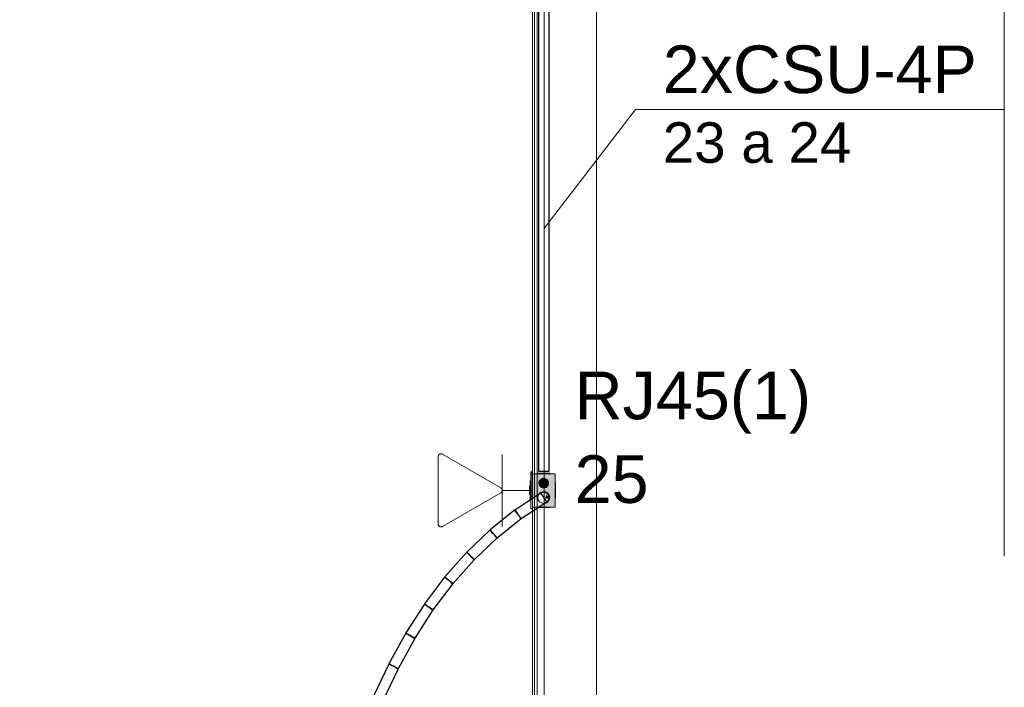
# Model space of a CAD drawing. Header units: millimetres. Extents: x 4476663 to 4477054, y -30323851 to -30323414.
# Tile 141 of 256: x 4476954.46 to 4476958.59, y -30323771.29 to -30323768.48. Entities that reach past the tile are written whole.
import ezdxf

# ---------------------------------------------------------------- set-up
doc = ezdxf.new("R2010")
doc.units = ezdxf.units.MM
doc.linetypes.add('HIDDEN2', pattern=[4.7625, 3.175, -1.5875])
doc.linetypes.add('NULL', pattern=[0])
for name, color, linetype, lineweight in [('CE-Caixa', 9, 'Continuous', 18), ('CE-Condutos (Baixa)', 6, 'Continuous', 25), ('CE-Condutos (Teto)', 1, 'Continuous', 25), ('CE-PT Dados', 7, 'Continuous', 5), ('CE-Textos fios', 7, 'Continuous', 9), ('DI-Detalhes', 3, 'HIDDEN2', 9), ('IFC-Caixa de passagem-Contorno', 44, 'Continuous', 5), ('IFC-Parede padrão-Contorno', 44, 'Continuous', 5), ('Textos', 7, 'Continuous', 9)]:
    doc.layers.add(name, color=color, linetype=linetype, lineweight=lineweight)
doc.styles.add('ARIAL', font='arial.ttf')

msp = doc.modelspace()

# ---------------------------------------------------------------- hatches: boundary and pattern name
at = {"layer": 'CE-Caixa', "linetype": 'Continuous'}
for points in [[(4476956.6043, -30323770.497), (4476956.6103, -30323770.493), (4476956.6103, -30323770.3787), (4476956.6043, -30323770.3858)], [(4476956.703, -30323770.4548), (4476956.6986, -30323770.435), (4476956.7043, -30323770.4395), (4476956.7053, -30323770.3888), (4476956.6382, -30323770.3888), (4476956.6446, -30323770.3938), (4476956.6559, -30323770.3937), (4476956.6671, -30323770.4035), (4476956.6736, -30323770.3971), (4476956.6746, -30323770.4042), (4476956.658, -30323770.3964), (4476956.6481, -30323770.3964), (4476956.6382, -30323770.3888), (4476956.6256, -30323770.394), (4476956.6328, -30323770.3964), (4476956.6328, -30323770.3888), (4476956.6103, -30323770.3888), (4476956.6328, -30323770.422), (4476956.6771, -30323770.4232), (4476956.6361, -30323770.4268), (4476956.6775, -30323770.4268), (4476956.6776, -30323770.4303), (4476956.6361, -30323770.4268), (4476956.6659, -30323770.4499), (4476956.6574, -30323770.4488), (4476956.6361, -30323770.4268), (4476956.7053, -30323770.5288), (4476956.7053, -30323770.4402), (4476956.6983, -30323770.4268), (4476956.703, -30323770.4548), (4476956.6991, -30323770.4501)], [(4476956.6369, -30323770.4611), (4476956.6415, -30323770.4413), (4476956.6103, -30323770.3888), (4476956.6103, -30323770.4917), (4476956.6246, -30323770.4992), (4476956.6301, -30323770.4872), (4476956.6441, -30323770.4763), (4476956.6557, -30323770.4756), (4476956.6469, -30323770.4624), (4476956.6588, -30323770.4639), (4476956.6507, -30323770.4483)], [(4476956.6043, -30323770.4413), (4476956.6003, -30323770.4184), (4476956.6003, -30323770.4992), (4476956.6043, -30323770.497)], [(4476956.6771, -30323770.4234), (4476956.6328, -30323770.422), (4476956.6361, -30323770.4268)], [(4476956.6405, -30323770.4188), (4476956.6405, -30323770.4388), (4476956.6578, -30323770.4488), (4476956.6751, -30323770.4388), (4476956.6751, -30323770.4188), (4476956.6578, -30323770.4088)], [(4476956.6003, -30323770.4763), (4476956.6003, -30323770.4435), (4476956.5983, -30323770.4413), (4476956.5983, -30323770.4763)], [(4476956.6828, -30323770.4957), (4476956.6693, -30323770.4764), (4476956.6627, -30323770.4925)], [(4476956.6672, -30323770.5173), (4476956.6729, -30323770.5171), (4476956.7053, -30323770.5288), (4476956.6833, -30323770.4963), (4476956.675, -30323770.5121), (4476956.6828, -30323770.5164), (4476956.648, -30323770.5062), (4476956.65, -30323770.5212), (4476956.6303, -30323770.5212), (4476956.6303, -30323770.5288), (4476956.7053, -30323770.5288)]]:
    msp.add_hatch(color=163, dxfattribs=at).paths.add_polyline_path(points)

# ---------------------------------------------------------------- linework, layer by layer
at = {"layer": 'CE-Caixa'}
for p, q in [((4476956.6103, -30323770.3787), (4476956.6043, -30323770.3858)), ((4476956.6043, -30323770.3858), (4476956.6043, -30323770.4065)), ((4476956.6103, -30323770.3888), (4476956.6103, -30323770.3787)), ((4476956.6103, -30323770.4157), (4476956.6103, -30323770.3888)), ((4476956.6132, -30323770.3888), (4476956.6103, -30323770.3888)), ((4476956.6103, -30323770.3888), (4476956.6103, -30323770.3995)), ((4476956.6328, -30323770.3888), (4476956.6132, -30323770.3888)), ((4476956.6337, -30323770.3872), (4476956.6328, -30323770.3872)), ((4476956.6328, -30323770.3872), (4476956.6328, -30323770.3888)), ((4476956.6382, -30323770.3888), (4476956.6328, -30323770.3888)), ((4476956.6361, -30323770.3872), (4476956.6337, -30323770.3872)), ((4476956.6401, -30323770.3872), (4476956.6361, -30323770.3872)), ((4476956.6521, -30323770.3888), (4476956.6382, -30323770.3888)), ((4476956.6453, -30323770.3872), (4476956.6401, -30323770.3872)), ((4476956.6513, -30323770.3872), (4476956.6453, -30323770.3872)), ((4476956.6578, -30323770.3872), (4476956.6513, -30323770.3872)), ((4476956.6726, -30323770.3888), (4476956.6521, -30323770.3888)), ((4476956.6643, -30323770.3872), (4476956.6578, -30323770.3872)), ((4476956.6703, -30323770.3872), (4476956.6643, -30323770.3872)), ((4476956.6755, -30323770.3872), (4476956.6703, -30323770.3872)), ((4476956.6828, -30323770.3888), (4476956.6726, -30323770.3888)), ((4476956.6795, -30323770.3872), (4476956.6755, -30323770.3872)), ((4476956.682, -30323770.3872), (4476956.6795, -30323770.3872)), ((4476956.6828, -30323770.3872), (4476956.682, -30323770.3872)), ((4476956.6828, -30323770.3888), (4476956.6828, -30323770.3872)), ((4476956.683, -30323770.3888), (4476956.6828, -30323770.3888)), ((4476956.6983, -30323770.3888), (4476956.683, -30323770.3888)), ((4476956.7024, -30323770.3888), (4476956.6983, -30323770.3888)), ((4476956.7053, -30323770.3888), (4476956.7024, -30323770.3888)), ((4476956.7053, -30323770.3964), (4476956.7053, -30323770.3888)), ((4476956.6043, -30323770.4184), (4476956.6003, -30323770.4184)), ((4476956.6003, -30323770.4184), (4476956.6003, -30323770.4413)), ((4476956.6043, -30323770.4065), (4476956.6043, -30323770.4066)), ((4476956.6043, -30323770.4066), (4476956.6043, -30323770.4067)), ((4476956.6043, -30323770.4067), (4476956.6043, -30323770.4184)), ((4476956.6043, -30323770.4184), (4476956.6043, -30323770.4413)), ((4476956.6103, -30323770.3995), (4476956.6103, -30323770.4174)), ((4476956.6103, -30323770.4158), (4476956.6103, -30323770.4157)), ((4476956.6103, -30323770.4159), (4476956.6103, -30323770.4158)), ((4476956.6103, -30323770.4159), (4476956.6103, -30323770.4159)), ((4476956.6103, -30323770.4184), (4476956.6103, -30323770.4159)), ((4476956.6103, -30323770.4174), (4476956.6103, -30323770.4184)), ((4476956.6103, -30323770.4413), (4476956.6103, -30323770.4184)), ((4476956.6103, -30323770.4184), (4476956.6103, -30323770.4306)), ((4476956.6103, -30323770.4306), (4476956.6103, -30323770.4413)), ((4476956.6385, -30323770.4236), (4476956.6378, -30323770.4288)), ((4476956.6378, -30323770.4288), (4476956.6385, -30323770.434)), ((4476956.6405, -30323770.4188), (4476956.6385, -30323770.4236)), ((4476956.6385, -30323770.434), (4476956.6405, -30323770.4388)), ((4476956.6437, -30323770.4147), (4476956.6405, -30323770.4188)), ((4476956.6478, -30323770.4115), (4476956.6437, -30323770.4147)), ((4476956.6526, -30323770.4095), (4476956.6478, -30323770.4115)), ((4476956.6578, -30323770.4088), (4476956.6526, -30323770.4095)), ((4476956.663, -30323770.4095), (4476956.6578, -30323770.4088)), ((4476956.6678, -30323770.4115), (4476956.663, -30323770.4095)), ((4476956.6719, -30323770.4147), (4476956.6678, -30323770.4115)), ((4476956.6751, -30323770.4188), (4476956.6719, -30323770.4147)), ((4476956.6771, -30323770.4236), (4476956.6751, -30323770.4188)), ((4476956.6751, -30323770.4388), (4476956.6771, -30323770.434)), ((4476956.6778, -30323770.4288), (4476956.6771, -30323770.4236)), ((4476956.6771, -30323770.434), (4476956.6778, -30323770.4288)), ((4476956.7053, -30323770.3995), (4476956.7053, -30323770.3964)), ((4476956.7053, -30323770.4026), (4476956.7053, -30323770.3995)), ((4476956.7053, -30323770.415), (4476956.7053, -30323770.4026)), ((4476956.7053, -30323770.4268), (4476956.7053, -30323770.415)), ((4476956.7053, -30323770.427), (4476956.7053, -30323770.4268)), ((4476956.7067, -30323770.4268), (4476956.7053, -30323770.4268)), ((4476956.7053, -30323770.4402), (4476956.7053, -30323770.427)), ((4476956.7067, -30323770.4279), (4476956.7067, -30323770.4268)), ((4476956.7067, -30323770.4311), (4476956.7067, -30323770.4279)), ((4476956.7067, -30323770.4362), (4476956.7067, -30323770.4311)), ((4476956.7067, -30323770.4372), (4476956.7067, -30323770.4347)), ((4476956.6003, -30323770.4413), (4476956.5983, -30323770.4413)), ((4476956.5983, -30323770.4413), (4476956.5983, -30323770.4763)), ((4476956.5983, -30323770.4763), (4476956.6003, -30323770.4763)), ((4476956.6003, -30323770.4413), (4476956.6003, -30323770.4763)), ((4476956.6003, -30323770.4763), (4476956.6003, -30323770.4992)), ((4476956.6043, -30323770.4413), (4476956.6043, -30323770.4763)), ((4476956.6043, -30323770.4763), (4476956.6043, -30323770.497)), ((4476956.6103, -30323770.4763), (4476956.6103, -30323770.4413)), ((4476956.6103, -30323770.4413), (4476956.6103, -30323770.4423)), ((4476956.6103, -30323770.4423), (4476956.6103, -30323770.4576)), ((4476956.6103, -30323770.4576), (4476956.6103, -30323770.4763)), ((4476956.6103, -30323770.493), (4476956.6103, -30323770.4763)), ((4476956.6103, -30323770.4763), (4476956.6103, -30323770.4917)), ((4476956.6401, -30323770.4711), (4476956.6363, -30323770.4761)), ((4476956.6453, -30323770.4672), (4476956.6401, -30323770.4711)), ((4476956.6405, -30323770.4388), (4476956.6437, -30323770.443)), ((4476956.6437, -30323770.443), (4476956.6478, -30323770.4461)), ((4476956.6513, -30323770.4647), (4476956.6453, -30323770.4672)), ((4476956.6478, -30323770.4461), (4476956.6526, -30323770.4481)), ((4476956.6578, -30323770.4638), (4476956.6513, -30323770.4647)), ((4476956.6526, -30323770.4481), (4476956.6578, -30323770.4488)), ((4476956.6578, -30323770.4488), (4476956.663, -30323770.4481)), ((4476956.6643, -30323770.4647), (4476956.6578, -30323770.4638)), ((4476956.663, -30323770.4481), (4476956.6678, -30323770.4461)), ((4476956.6703, -30323770.4672), (4476956.6643, -30323770.4647)), ((4476956.6678, -30323770.4461), (4476956.6719, -30323770.443)), ((4476956.6755, -30323770.4711), (4476956.6703, -30323770.4672)), ((4476956.6719, -30323770.443), (4476956.6751, -30323770.4388)), ((4476956.6795, -30323770.4763), (4476956.6755, -30323770.4711)), ((4476956.682, -30323770.4823), (4476956.6795, -30323770.4763)), ((4476956.7053, -30323770.4551), (4476956.7053, -30323770.4402)), ((4476956.7053, -30323770.4582), (4476956.7053, -30323770.4551)), ((4476956.7053, -30323770.4908), (4476956.7053, -30323770.4582)), ((4476956.7067, -30323770.4411), (4476956.7067, -30323770.4372)), ((4476956.7067, -30323770.4463), (4476956.7067, -30323770.4411)), ((4476956.7067, -30323770.4523), (4476956.7067, -30323770.4463)), ((4476956.7067, -30323770.4588), (4476956.7067, -30323770.4523)), ((4476956.7067, -30323770.4653), (4476956.7067, -30323770.4588)), ((4476956.7067, -30323770.4713), (4476956.7067, -30323770.4653)), ((4476956.7067, -30323770.4765), (4476956.7067, -30323770.4713)), ((4476956.7067, -30323770.4805), (4476956.7067, -30323770.4765)), ((4476956.6003, -30323770.4992), (4476956.6008, -30323770.4992)), ((4476956.6605, -30323770.5135), (4476956.6643, -30323770.513)), ((4476956.6643, -30323770.513), (4476956.6703, -30323770.5105)), ((4476956.6703, -30323770.5105), (4476956.6755, -30323770.5065)), ((4476956.6755, -30323770.5065), (4476956.6795, -30323770.5013)), ((4476956.6795, -30323770.5013), (4476956.682, -30323770.4953)), ((4476956.6828, -30323770.4888), (4476956.682, -30323770.4823)), ((4476956.682, -30323770.4953), (4476956.6828, -30323770.4888)), ((4476956.7053, -30323770.5288), (4476956.7053, -30323770.4908)), ((4476956.7053, -30323770.4908), (4476956.7067, -30323770.4908)), ((4476956.7067, -30323770.483), (4476956.7067, -30323770.4805)), ((4476956.7067, -30323770.4865), (4476956.7067, -30323770.4814)), ((4476956.7067, -30323770.4897), (4476956.7067, -30323770.4865)), ((4476956.7067, -30323770.4908), (4476956.7067, -30323770.4897)), ((4476956.6303, -30323770.5288), (4476956.651, -30323770.5288)), ((4476956.6361, -30323770.5304), (4476956.6401, -30323770.5304)), ((4476956.6401, -30323770.5304), (4476956.6453, -30323770.5304)), ((4476956.6453, -30323770.5304), (4476956.6513, -30323770.5304)), ((4476956.651, -30323770.5288), (4476956.6584, -30323770.5288)), ((4476956.6513, -30323770.5304), (4476956.6578, -30323770.5304)), ((4476956.6578, -30323770.5304), (4476956.6643, -30323770.5304)), ((4476956.6584, -30323770.5288), (4476956.6681, -30323770.5288)), ((4476956.6643, -30323770.5304), (4476956.6703, -30323770.5304)), ((4476956.6681, -30323770.5288), (4476956.6777, -30323770.5288)), ((4476956.6703, -30323770.5304), (4476956.6755, -30323770.5304)), ((4476956.6755, -30323770.5304), (4476956.6795, -30323770.5304)), ((4476956.6777, -30323770.5288), (4476956.6828, -30323770.5288)), ((4476956.6795, -30323770.5304), (4476956.682, -30323770.5304)), ((4476956.682, -30323770.5304), (4476956.6828, -30323770.5304)), ((4476956.6828, -30323770.5288), (4476956.7053, -30323770.5288)), ((4476956.6828, -30323770.5304), (4476956.6828, -30323770.5288))]:
    msp.add_line(p, q, dxfattribs=at)
at = {"layer": 'CE-Condutos (Baixa)'}
for p, q in [((4476956.6359, -30323768.4213), (4476956.6359, -30323768.5059)), ((4476956.6802, -30323768.5059), (4476956.6802, -30323768.4213)), ((4476956.6359, -30323768.5059), (4476956.6359, -30323768.5851)), ((4476956.6802, -30323768.5851), (4476956.6802, -30323768.5059)), ((4476956.6359, -30323768.5851), (4476956.6359, -30323768.6595)), ((4476956.6802, -30323768.6595), (4476956.6802, -30323768.5851)), ((4476956.6359, -30323768.6595), (4476956.6359, -30323768.7295)), ((4476956.6802, -30323768.7295), (4476956.6802, -30323768.6595)), ((4476956.6359, -30323768.7295), (4476956.6359, -30323768.7955)), ((4476956.6802, -30323768.7955), (4476956.6802, -30323768.7295)), ((4476956.6359, -30323768.7955), (4476956.6359, -30323768.8581)), ((4476956.6802, -30323768.8581), (4476956.6802, -30323768.7955)), ((4476956.6359, -30323768.8581), (4476956.6359, -30323768.9176)), ((4476956.6802, -30323768.9176), (4476956.6802, -30323768.8581)), ((4476956.6359, -30323768.9176), (4476956.6359, -30323768.9746)), ((4476956.6802, -30323768.9746), (4476956.6802, -30323768.9176)), ((4476956.6359, -30323768.9746), (4476956.6359, -30323769.0295)), ((4476956.6802, -30323769.0295), (4476956.6802, -30323768.9746)), ((4476956.6359, -30323769.0295), (4476956.6359, -30323769.0827)), ((4476956.6802, -30323769.0827), (4476956.6802, -30323769.0295)), ((4476956.6359, -30323769.0827), (4476956.6359, -30323769.1348)), ((4476956.6802, -30323769.1348), (4476956.6802, -30323769.0827)), ((4476956.6359, -30323769.1348), (4476956.6359, -30323769.1861)), ((4476956.6802, -30323769.1861), (4476956.6802, -30323769.1348)), ((4476956.6359, -30323769.1861), (4476956.6359, -30323769.2371)), ((4476956.6802, -30323769.2371), (4476956.6802, -30323769.1861)), ((4476956.6359, -30323769.2371), (4476956.6359, -30323769.2883)), ((4476956.6802, -30323769.2883), (4476956.6802, -30323769.2371)), ((4476956.6359, -30323769.2883), (4476956.6359, -30323769.3401)), ((4476956.6802, -30323769.3401), (4476956.6802, -30323769.2883)), ((4476956.6359, -30323769.3401), (4476956.6359, -30323769.3931)), ((4476956.6802, -30323769.3931), (4476956.6802, -30323769.3401)), ((4476956.6359, -30323769.3931), (4476956.6359, -30323769.4475)), ((4476956.6802, -30323769.4475), (4476956.6802, -30323769.3931)), ((4476956.6359, -30323769.4475), (4476956.6359, -30323769.504)), ((4476956.6802, -30323769.504), (4476956.6802, -30323769.4475)), ((4476956.6359, -30323769.504), (4476956.6359, -30323769.563)), ((4476956.6802, -30323769.563), (4476956.6802, -30323769.504)), ((4476956.6359, -30323769.563), (4476956.6359, -30323769.6249)), ((4476956.6802, -30323769.6249), (4476956.6802, -30323769.563)), ((4476956.6359, -30323769.6249), (4476956.6359, -30323769.6901)), ((4476956.6802, -30323769.6901), (4476956.6802, -30323769.6249)), ((4476956.6359, -30323769.6901), (4476956.6359, -30323769.7592)), ((4476956.6802, -30323769.7592), (4476956.6802, -30323769.6901)), ((4476956.6359, -30323769.7592), (4476956.6359, -30323769.8326)), ((4476956.6802, -30323769.8326), (4476956.6802, -30323769.7592)), ((4476956.6359, -30323769.8326), (4476956.6359, -30323769.9108)), ((4476956.6802, -30323769.9108), (4476956.6802, -30323769.8326)), ((4476956.6359, -30323769.9108), (4476956.6359, -30323769.9941)), ((4476956.6802, -30323769.9941), (4476956.6802, -30323769.9108)), ((4476956.6359, -30323769.9941), (4476956.6359, -30323770.0832)), ((4476956.6802, -30323770.0832), (4476956.6802, -30323769.9941)), ((4476956.6359, -30323770.0832), (4476956.6359, -30323770.1783)), ((4476956.6802, -30323770.1783), (4476956.6802, -30323770.0832)), ((4476956.6359, -30323770.1783), (4476956.6359, -30323770.28)), ((4476956.6802, -30323770.28), (4476956.6802, -30323770.1783)), ((4476956.6359, -30323770.28), (4476956.6359, -30323770.3787)), ((4476956.6802, -30323770.3787), (4476956.6802, -30323770.28)), ((4476956.6359, -30323770.3787), (4476956.6397, -30323770.3787)), ((4476956.6397, -30323770.3787), (4476956.6466, -30323770.3787)), ((4476956.6466, -30323770.3787), (4476956.6555, -30323770.3787)), ((4476956.6555, -30323770.3787), (4476956.6647, -30323770.3787)), ((4476956.6647, -30323770.3787), (4476956.6728, -30323770.3787)), ((4476956.6728, -30323770.3787), (4476956.6783, -30323770.3787)), ((4476956.6783, -30323770.3787), (4476956.6802, -30323770.3787))]:
    msp.add_line(p, q, dxfattribs=at)
at = {"layer": 'CE-Condutos (Teto)'}
for p, q in [((4476956.6362, -30323770.4762), (4476956.6303, -30323770.48)), ((4476956.6363, -30323770.4761), (4476956.6362, -30323770.4762)), ((4476956.6389, -30323770.4744), (4476956.6363, -30323770.4761)), ((4476956.6456, -30323770.4701), (4476956.6389, -30323770.4744)), ((4476956.6459, -30323770.4705), (4476956.6423, -30323770.473)), ((4476956.6458, -30323770.4704), (4476956.6456, -30323770.4701)), ((4476956.6472, -30323770.4697), (4476956.6458, -30323770.4704)), ((4476956.6459, -30323770.4705), (4476956.6458, -30323770.4704)), ((4476956.6472, -30323770.4697), (4476956.6459, -30323770.4705)), ((4476956.6464, -30323770.4713), (4476956.6459, -30323770.4705)), ((4476956.6491, -30323770.4755), (4476956.6464, -30323770.4713)), ((4476956.6494, -30323770.4681), (4476956.6472, -30323770.4697)), ((4476956.6534, -30323770.4821), (4476956.6491, -30323770.4755)), ((4476956.6501, -30323770.468), (4476956.6494, -30323770.4681)), ((4476956.6541, -30323770.4672), (4476956.6501, -30323770.468)), ((4476956.6509, -30323770.4675), (4476956.6501, -30323770.468)), ((4476956.6541, -30323770.4672), (4476956.6509, -30323770.4675)), ((4476956.6578, -30323770.4664), (4476956.6541, -30323770.4672)), ((4476956.6589, -30323770.4667), (4476956.6578, -30323770.4664)), ((4476956.6601, -30323770.4665), (4476956.6589, -30323770.4667)), ((4476956.6638, -30323770.4677), (4476956.6589, -30323770.4667)), ((4476956.6638, -30323770.4677), (4476956.6601, -30323770.4665)), ((4476956.6656, -30323770.4681), (4476956.6638, -30323770.4677)), ((4476956.6664, -30323770.4681), (4476956.6656, -30323770.4681)), ((4476956.6677, -30323770.469), (4476956.6664, -30323770.4681)), ((4476956.671, -30323770.4712), (4476956.6677, -30323770.469)), ((4476956.669, -30323770.4694), (4476956.6677, -30323770.469)), ((4476956.671, -30323770.4712), (4476956.669, -30323770.4694)), ((4476956.6736, -30323770.473), (4476956.671, -30323770.4712)), ((4476956.6747, -30323770.4745), (4476956.6736, -30323770.473)), ((4476956.6769, -30323770.4779), (4476956.6747, -30323770.4745)), ((4476956.6759, -30323770.4756), (4476956.6747, -30323770.4745)), ((4476956.6769, -30323770.4779), (4476956.6759, -30323770.4756)), ((4476956.585, -30323770.5095), (4476956.5554, -30323770.5288)), ((4476956.6003, -30323770.4996), (4476956.585, -30323770.5095)), ((4476956.6008, -30323770.4992), (4476956.6003, -30323770.4996)), ((4476956.6043, -30323770.497), (4476956.6008, -30323770.4992)), ((4476956.6103, -30323770.493), (4476956.6043, -30323770.497)), ((4476956.6303, -30323770.48), (4476956.6103, -30323770.493)), ((4476956.6486, -30323770.5212), (4476956.6561, -30323770.5163)), ((4476956.6584, -30323770.4898), (4476956.6534, -30323770.4821)), ((4476956.6561, -30323770.5163), (4476956.6596, -30323770.514)), ((4476956.6633, -30323770.4973), (4476956.6584, -30323770.4898)), ((4476956.6596, -30323770.514), (4476956.6605, -30323770.5135)), ((4476956.6605, -30323770.5135), (4476956.6699, -30323770.5073)), ((4476956.6673, -30323770.5034), (4476956.6633, -30323770.4973)), ((4476956.6656, -30323770.5095), (4476956.6664, -30323770.5095)), ((4476956.6664, -30323770.5095), (4476956.6698, -30323770.5072)), ((4476956.6696, -30323770.5069), (4476956.6673, -30323770.5034)), ((4476956.669, -30323770.5082), (4476956.6699, -30323770.5074)), ((4476956.6698, -30323770.5072), (4476956.6696, -30323770.5069)), ((4476956.6698, -30323770.5072), (4476956.671, -30323770.5064)), ((4476956.6699, -30323770.5073), (4476956.6698, -30323770.5072)), ((4476956.6699, -30323770.5074), (4476956.6702, -30323770.5072)), ((4476956.6702, -30323770.5072), (4476956.671, -30323770.5064)), ((4476956.671, -30323770.5064), (4476956.6736, -30323770.5047)), ((4476956.6736, -30323770.5047), (4476956.6747, -30323770.5031)), ((4476956.6747, -30323770.5031), (4476956.6769, -30323770.4997)), ((4476956.6747, -30323770.5031), (4476956.6759, -30323770.502)), ((4476956.6759, -30323770.502), (4476956.6769, -30323770.4997)), ((4476956.6785, -30323770.4802), (4476956.6769, -30323770.4779)), ((4476956.6769, -30323770.4997), (4476956.6785, -30323770.4974)), ((4476956.6789, -30323770.4824), (4476956.6785, -30323770.4802)), ((4476956.6785, -30323770.4974), (4476956.6789, -30323770.4952)), ((4476956.6797, -30323770.4864), (4476956.6789, -30323770.4824)), ((4476956.6797, -30323770.4842), (4476956.6789, -30323770.4824)), ((4476956.6789, -30323770.4952), (4476956.6797, -30323770.4913)), ((4476956.6789, -30323770.4952), (4476956.6797, -30323770.4935)), ((4476956.6797, -30323770.4864), (4476956.6797, -30323770.4842)), ((4476956.6802, -30323770.4888), (4476956.6797, -30323770.4864)), ((4476956.6797, -30323770.4913), (4476956.6802, -30323770.4888)), ((4476956.6797, -30323770.4935), (4476956.6797, -30323770.4913)), ((4476956.5354, -30323770.5422), (4476956.4326, -30323770.6243)), ((4476956.5357, -30323770.5426), (4476956.5354, -30323770.5422)), ((4476956.5384, -30323770.546), (4476956.5357, -30323770.5426)), ((4476956.5554, -30323770.5288), (4476956.537, -30323770.5408)), ((4476956.537, -30323770.5408), (4476956.5378, -30323770.542)), ((4476956.5378, -30323770.542), (4476956.5406, -30323770.5462)), ((4476956.5429, -30323770.5517), (4476956.5384, -30323770.546)), ((4476956.5406, -30323770.5462), (4476956.5448, -30323770.5528)), ((4476956.5486, -30323770.5587), (4476956.5429, -30323770.5517)), ((4476956.5448, -30323770.5528), (4476956.5492, -30323770.5595)), ((4476956.5492, -30323770.5595), (4476956.5486, -30323770.5587)), ((4476956.5492, -30323770.5595), (4476956.5498, -30323770.5605)), ((4476956.5543, -30323770.5659), (4476956.5492, -30323770.5595)), ((4476956.5498, -30323770.5605), (4476956.5547, -30323770.568)), ((4476956.5631, -30323770.5769), (4476956.6103, -30323770.5461)), ((4476956.6103, -30323770.5461), (4476956.6345, -30323770.5304)), ((4476956.6345, -30323770.5304), (4476956.6369, -30323770.5288)), ((4476956.6369, -30323770.5288), (4476956.6486, -30323770.5212)), ((4476956.4615, -30323770.6583), (4476956.5632, -30323770.577)), ((4476956.5592, -30323770.572), (4476956.5543, -30323770.5659)), ((4476956.5547, -30323770.568), (4476956.5587, -30323770.5741)), ((4476956.5587, -30323770.5741), (4476956.561, -30323770.5776)), ((4476956.5623, -30323770.5759), (4476956.5592, -30323770.572)), ((4476956.561, -30323770.5776), (4476956.5613, -30323770.5781)), ((4476956.5631, -30323770.5769), (4476956.5623, -30323770.5759)), ((4476956.5632, -30323770.577), (4476956.5631, -30323770.5769)), ((4476956.4312, -30323770.6257), (4476956.3345, -30323770.7185)), ((4476956.4336, -30323770.6283), (4476956.4312, -30323770.6257)), ((4476956.4326, -30323770.6243), (4476956.433, -30323770.6248)), ((4476956.433, -30323770.6248), (4476956.4357, -30323770.6281)), ((4476956.4383, -30323770.6331), (4476956.4336, -30323770.6283)), ((4476956.4357, -30323770.6281), (4476956.4402, -30323770.6338)), ((4476956.4444, -30323770.6394), (4476956.4383, -30323770.6331)), ((4476956.4402, -30323770.6338), (4476956.4458, -30323770.6408)), ((4476956.4465, -30323770.6416), (4476956.4444, -30323770.6394)), ((4476956.4458, -30323770.6408), (4476956.4465, -30323770.6416)), ((4476956.4465, -30323770.6416), (4476956.4465, -30323770.6417)), ((4476956.4508, -30323770.6461), (4476956.4465, -30323770.6416)), ((4476956.4465, -30323770.6417), (4476956.4516, -30323770.648)), ((4476956.3666, -30323770.7493), (4476956.4605, -30323770.6592)), ((4476956.4565, -30323770.6521), (4476956.4508, -30323770.6461)), ((4476956.4516, -30323770.648), (4476956.4564, -30323770.6541)), ((4476956.4564, -30323770.6541), (4476956.4596, -30323770.658)), ((4476956.4604, -30323770.6562), (4476956.4565, -30323770.6521)), ((4476956.4596, -30323770.658), (4476956.4604, -30323770.6591)), ((4476956.462, -30323770.6578), (4476956.4604, -30323770.6562)), ((4476956.4605, -30323770.6592), (4476956.4615, -30323770.6583)), ((4476956.4615, -30323770.6583), (4476956.462, -30323770.6578)), ((4476956.333, -30323770.7197), (4476956.2425, -30323770.8224)), ((4476956.3351, -30323770.7215), (4476956.333, -30323770.7197)), ((4476956.3345, -30323770.7185), (4476956.3369, -30323770.721)), ((4476956.3397, -30323770.7256), (4476956.3351, -30323770.7215)), ((4476956.3369, -30323770.721), (4476956.3416, -30323770.7259)), ((4476956.3461, -30323770.7312), (4476956.3397, -30323770.7256)), ((4476956.3416, -30323770.7259), (4476956.3477, -30323770.7322)), ((4476956.276, -30323770.8518), (4476956.3648, -30323770.7511)), ((4476956.3498, -30323770.7344), (4476956.3461, -30323770.7312)), ((4476956.3477, -30323770.7322), (4476956.3498, -30323770.7344)), ((4476956.3531, -30323770.7373), (4476956.3498, -30323770.7344)), ((4476956.3595, -30323770.743), (4476956.3531, -30323770.7373)), ((4476956.3541, -30323770.7389), (4476956.3598, -30323770.7448)), ((4476956.3642, -30323770.7472), (4476956.3595, -30323770.743)), ((4476956.3598, -30323770.7448), (4476956.3637, -30323770.749)), ((4476956.3637, -30323770.749), (4476956.3652, -30323770.7505)), ((4476956.3665, -30323770.7491), (4476956.3642, -30323770.7472)), ((4476956.3648, -30323770.7511), (4476956.3652, -30323770.7505)), ((4476956.3652, -30323770.7505), (4476956.3665, -30323770.7491)), ((4476956.3652, -30323770.7505), (4476956.3653, -30323770.7506)), ((4476956.3653, -30323770.7506), (4476956.3666, -30323770.7493)), ((4476956.2414, -30323770.8237), (4476956.1572, -30323770.9356)), ((4476956.243, -30323770.8249), (4476956.2414, -30323770.8237)), ((4476956.2425, -30323770.8224), (4476956.2446, -30323770.8242)), ((4476956.2475, -30323770.8283), (4476956.243, -30323770.8249)), ((4476956.2446, -30323770.8242), (4476956.2492, -30323770.8283)), ((4476956.254, -30323770.8332), (4476956.2475, -30323770.8283)), ((4476956.2492, -30323770.8283), (4476956.2556, -30323770.8339)), ((4476956.2593, -30323770.8372), (4476956.254, -30323770.8332)), ((4476956.2556, -30323770.8339), (4476956.2593, -30323770.8372)), ((4476956.2614, -30323770.8388), (4476956.2593, -30323770.8372)), ((4476956.2685, -30323770.8441), (4476956.2614, -30323770.8388)), ((4476956.2626, -30323770.8401), (4476956.269, -30323770.8457)), ((4476956.2739, -30323770.8482), (4476956.2685, -30323770.8441)), ((4476956.269, -30323770.8457), (4476956.2737, -30323770.8499)), ((4476956.2737, -30323770.8499), (4476956.2758, -30323770.8517)), ((4476956.2768, -30323770.8503), (4476956.2739, -30323770.8482)), ((4476956.1937, -30323770.961), (4476956.2742, -30323770.8538)), ((4476956.2742, -30323770.8538), (4476956.2758, -30323770.8517)), ((4476956.2758, -30323770.8517), (4476956.2768, -30323770.8503)), ((4476956.2758, -30323770.8517), (4476956.276, -30323770.8518)), ((4476956.1563, -30323770.9369), (4476956.0788, -30323771.0573)), ((4476956.117, -30323771.0801), (4476956.1937, -30323770.961)), ((4476956.1575, -30323770.9377), (4476956.1563, -30323770.9369)), ((4476956.1572, -30323770.9356), (4476956.1589, -30323770.9368)), ((4476956.1618, -30323770.9404), (4476956.1575, -30323770.9377)), ((4476956.1589, -30323770.9368), (4476956.1634, -30323770.9402)), ((4476956.1683, -30323770.9447), (4476956.1618, -30323770.9404)), ((4476956.1634, -30323770.9402), (4476956.1699, -30323770.9451)), ((4476956.1761, -30323770.9496), (4476956.1683, -30323770.9447)), ((4476956.1699, -30323770.9451), (4476956.1751, -30323770.949)), ((4476956.1836, -30323770.9545), (4476956.1761, -30323770.9496)), ((4476956.1773, -30323770.9507), (4476956.1843, -30323770.956)), ((4476956.1897, -30323770.9585), (4476956.1836, -30323770.9545)), ((4476956.1843, -30323770.956), (4476956.1898, -30323770.9601)), ((4476956.1933, -30323770.9608), (4476956.1897, -30323770.9585)), ((4476956.1898, -30323770.9601), (4476956.1927, -30323770.9622)), ((4476956.1927, -30323770.9622), (4476956.1937, -30323770.961)), ((4476956.1937, -30323770.961), (4476956.1937, -30323770.961)), ((4476956.0781, -30323771.0586), (4476956.0072, -30323771.1867)), ((4476956.0469, -30323771.2071), (4476956.1171, -30323771.0802)), ((4476956.0788, -30323771.059), (4476956.0781, -30323771.0586)), ((4476956.0788, -30323771.0573), (4476956.0799, -30323771.0581)), ((4476956.0827, -30323771.0612), (4476956.0788, -30323771.059)), ((4476956.0799, -30323771.0581), (4476956.0842, -30323771.0608)), ((4476956.0893, -30323771.0648), (4476956.0827, -30323771.0612)), ((4476956.0842, -30323771.0608), (4476956.0907, -30323771.065)), ((4476956.0972, -30323771.0692), (4476956.0893, -30323771.0648)), ((4476956.0907, -30323771.065), (4476956.0985, -30323771.07)), ((4476956.0976, -30323771.0694), (4476956.0972, -30323771.0692)), ((4476956.1052, -30323771.0736), (4476956.0976, -30323771.0694)), ((4476956.0985, -30323771.07), (4476956.106, -30323771.0749)), ((4476956.1119, -30323771.0773), (4476956.1052, -30323771.0736)), ((4476956.106, -30323771.0749), (4476956.1121, -30323771.0788)), ((4476956.1161, -30323771.0797), (4476956.1119, -30323771.0773)), ((4476956.1121, -30323771.0788), (4476956.1157, -30323771.0811)), ((4476956.1157, -30323771.0811), (4476956.1162, -30323771.0814)), ((4476956.117, -30323771.0801), (4476956.1161, -30323771.0797)), ((4476956.1171, -30323771.0802), (4476956.117, -30323771.0801)), ((4476956.007, -30323771.1882), (4476955.943, -30323771.3232)), ((4476955.9832, -30323771.3416), (4476956.0469, -30323771.2071)), ((4476956.0106, -30323771.1899), (4476956.007, -30323771.1882)), ((4476956.0072, -30323771.1867), (4476956.0079, -30323771.1871)), ((4476956.0079, -30323771.1871), (4476956.0119, -30323771.1893)), ((4476956.017, -30323771.1929), (4476956.0106, -30323771.1899)), ((4476956.0119, -30323771.1893), (4476956.0184, -30323771.1929)), ((4476956.025, -30323771.1967), (4476956.017, -30323771.1929)), ((4476956.0184, -30323771.1929), (4476956.0263, -30323771.1973)), ((4476956.0266, -30323771.1974), (4476956.025, -30323771.1967)), ((4476956.0263, -30323771.1973), (4476956.0266, -30323771.1974)), ((4476956.0266, -30323771.1974), (4476956.0343, -30323771.2017)), ((4476956.0266, -30323771.1974), (4476956.0266, -30323771.1974)), ((4476956.0334, -30323771.2007), (4476956.0266, -30323771.1974)), ((4476956.0406, -30323771.2041), (4476956.0334, -30323771.2007)), ((4476956.0343, -30323771.2017), (4476956.041, -30323771.2054)), ((4476956.0454, -30323771.2063), (4476956.0406, -30323771.2041)), ((4476956.041, -30323771.2054), (4476956.0452, -30323771.2077)), ((4476956.0452, -30323771.2077), (4476956.0462, -30323771.2083)), ((4476956.0469, -30323771.2071), (4476956.0454, -30323771.2063)), ((4476956.0469, -30323771.2071), (4476956.0469, -30323771.2071))]:
    msp.add_line(p, q, dxfattribs=at)
at = {"layer": 'CE-PT Dados'}
for p, q in [((4476956.2323, -30323770.3068), (4476956.4776, -30323770.4484)), ((4476956.4836, -30323770.4588), (4476956.4836, -30323770.3076)), ((4476956.2142, -30323770.6005), (4476956.2143, -30323770.3172)), ((4476956.4776, -30323770.4692), (4476956.2322, -30323770.6109)), ((4476956.4836, -30323770.4588), (4476956.6042, -30323770.4588)), ((4476956.4836, -30323770.4588), (4476956.4836, -30323770.61))]:
    msp.add_line(p, q, dxfattribs=at)
for points in [[(4476956.2323, -30323770.3068), (4476956.2311, -30323770.3062), (4476956.2298, -30323770.3057), (4476956.2284, -30323770.3054), (4476956.227, -30323770.3052), (4476956.2256, -30323770.3052), (4476956.2243, -30323770.3054), (4476956.2229, -30323770.3057), (4476956.2216, -30323770.3062), (4476956.2203, -30323770.3068), (4476956.2192, -30323770.3076), (4476956.2181, -30323770.3085), (4476956.2172, -30323770.3095), (4476956.2163, -30323770.3106), (4476956.2156, -30323770.3118), (4476956.2151, -30323770.3131), (4476956.2147, -30323770.3145), (4476956.2144, -30323770.3158), (4476956.2143, -30323770.3172)], [(4476956.4776, -30323770.4692), (4476956.4788, -30323770.4684), (4476956.4798, -30323770.4675), (4476956.4808, -30323770.4665), (4476956.4816, -30323770.4654), (4476956.4823, -30323770.4642), (4476956.4829, -30323770.4629), (4476956.4833, -30323770.4616), (4476956.4835, -30323770.4602), (4476956.4836, -30323770.4588), (4476956.4835, -30323770.4574), (4476956.4833, -30323770.456), (4476956.4829, -30323770.4547), (4476956.4823, -30323770.4534), (4476956.4816, -30323770.4522), (4476956.4808, -30323770.4511), (4476956.4798, -30323770.4501), (4476956.4788, -30323770.4492), (4476956.4776, -30323770.4484)], [(4476956.2142, -30323770.6005), (4476956.2143, -30323770.6019), (4476956.2145, -30323770.6032), (4476956.2149, -30323770.6046), (4476956.2155, -30323770.6059), (4476956.2162, -30323770.6071), (4476956.217, -30323770.6082), (4476956.218, -30323770.6092), (4476956.219, -30323770.6101), (4476956.2202, -30323770.6109), (4476956.2215, -30323770.6115), (4476956.2228, -30323770.612), (4476956.2241, -30323770.6123), (4476956.2255, -30323770.6125), (4476956.2269, -30323770.6125), (4476956.2283, -30323770.6123), (4476956.2297, -30323770.612), (4476956.231, -30323770.6115), (4476956.2322, -30323770.6109)]]:
    msp.add_lwpolyline(points, dxfattribs=at)
at = {"layer": 'CE-Textos fios'}
for p, q in [((4476956.6578, -30323769.3599), (4476957.0435, -30323768.8594)), ((4476957.0435, -30323768.8594), (4476958.5921, -30323768.8594))]:
    msp.add_line(p, q, dxfattribs=at)
at = {"layer": 'DI-Detalhes', "color": 3}
msp.add_lwpolyline([(4476946.3849, -30323775.4974), (4476958.5929, -30323775.4974), (4476958.5929, -30323762.6235), (4476946.3849, -30323762.6235), (4476946.3849, -30323775.4974)], dxfattribs=at)
at = {"layer": 'IFC-Caixa de passagem-Contorno'}
for p, q in [((4476956.6042, -30323770.3808), (4476956.6042, -30323770.5368)), ((4476956.6042, -30323770.3808), (4476956.6102, -30323770.3808)), ((4476956.6102, -30323770.3808), (4476956.6102, -30323770.5368)), ((4476956.6102, -30323770.3888), (4476956.7052, -30323770.3888)), ((4476956.7052, -30323770.3888), (4476956.7052, -30323770.5288)), ((4476956.6042, -30323770.5368), (4476956.6102, -30323770.5368)), ((4476956.6102, -30323770.5288), (4476956.7052, -30323770.5288))]:
    msp.add_line(p, q, dxfattribs=at)
for centre, radius in [((4476956.6578, -30323770.4288), 0.0199), ((4476956.6578, -30323770.4888), 0.025)]:
    msp.add_circle(centre, radius, dxfattribs=at)
at = {"layer": 'IFC-Parede padrão-Contorno', "color": 8, "lineweight": 5}
for p, q in [((4476956.6591, -30323786.838), (4476956.6591, -30323748.1474)), ((4476956.6191, -30323787.2989), (4476956.6191, -30323751.1822)), ((4476956.8791, -30323772.4253), (4476956.8791, -30323763.3211)), ((4476956.6102, -30323772.2182), (4476956.6102, -30323764.4037)), ((4476956.6302, -30323774.3889), (4476956.6302, -30323766.5744))]:
    msp.add_line(p, q, dxfattribs=at)

# ---------------------------------------------------------------- texts
at = {"layer": 'CE-Textos fios', "linetype": 'NULL', "attachment_point": 7, "line_spacing_factor": 0.6, "style": 'ARIAL'}
for s, insert, char_height, width in [('2xCSU-4P', (4476957.1578, -30323768.7934), 0.2, 2.639939), ('23 a 24', (4476957.1578, -30323769.0855), 0.17, 1.584162)]:
    msp.add_mtext(s, dxfattribs=dict(at, insert=insert, char_height=char_height, width=width))
at = {"layer": 'Textos', "linetype": 'NULL', "char_height": 0.2, "attachment_point": 7, "line_spacing_factor": 0.6, "style": 'ARIAL'}
for s, insert, width in [('RJ45(1)', (4476956.7874, -30323770.2205), 1.987195), ('25', (4476956.7874, -30323770.5145), 0.621341)]:
    msp.add_mtext(s, dxfattribs=dict(at, insert=insert, width=width))

doc.saveas('drawing.dxf')
